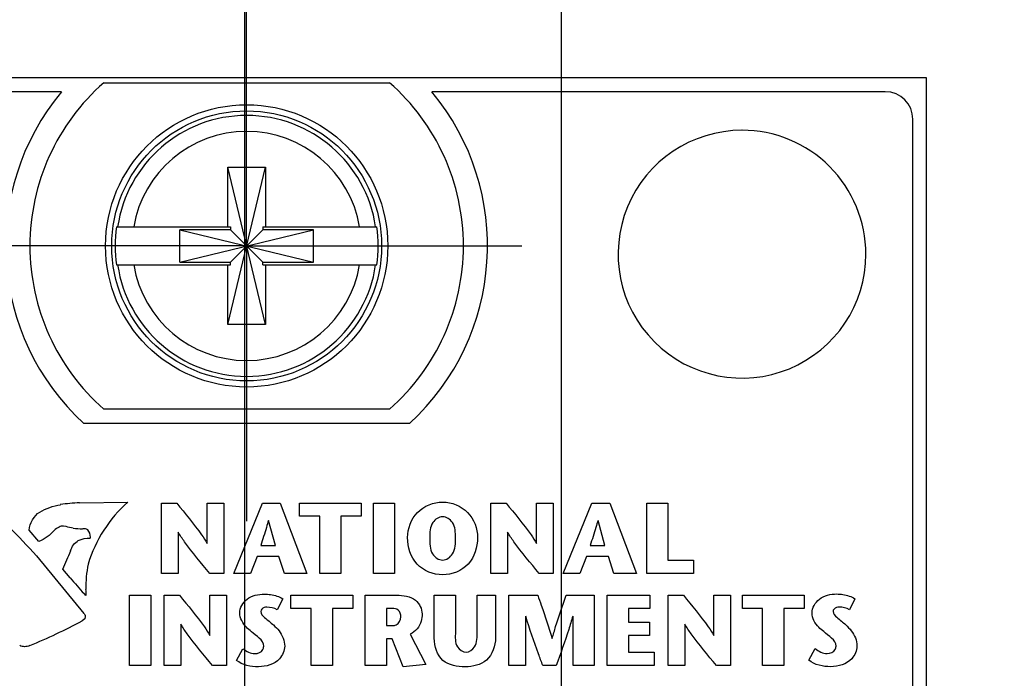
# Model space of a CAD drawing. Header units: inches. Extents: x 0.2 to 16.8, y 0.1 to 10.8.
# Tile 13 of 30: x 2.848 to 3.564, y 8.183 to 8.661. Entities that reach past the tile are written whole.
import ezdxf

# ---------------------------------------------------------------- set-up
doc = ezdxf.new("R2010")
doc.units = ezdxf.units.IN
doc.header["$LTSCALE"] = 0.935
doc.header["$MEASUREMENT"] = 0
doc.linetypes.add('CENTER', pattern=[0.6, 0.375, -0.075, 0.075, -0.075])
doc.layers.get('0').update_dxf_attribs({"linetype": 'CONTINUOUS'})
for name, color, linetype in [('02___PRT_ALL_AXES', 7, 'CONTINUOUS'), ('DEFAULT_1', 7, 'CENTER'), ('DIMENSIONS', 7, 'CONTINUOUS')]:
    doc.layers.add(name, color=color, linetype=linetype)
doc.styles.get("Standard").update_dxf_attribs({"font": 'txt', "width": 0.8})
doc.dimstyles.new('DIMSTYLE_1', dxfattribs={"dimtxt": 0.125, "dimasz": 0.18, "dimexe": 0.125, "dimexo": 0.0625, "dimgap": 0.0625, "dimtad": 0, "dimtih": 1, "dimtoh": 1, "dimzin": 4, "dimdsep": 46, "dimtxsty": 'STANDARD', "dimblk": '_FILLED', "dimblk1": '_FILLED', "dimblk2": '_FILLED', "dimcen": 0.09, "dimadec": 0, "dimazin": 0, "dimtp": 0.001, "dimtm": 0.001, "dimtfac": 1, "dimtofl": 0, "dimtmove": 0, "dimatfit": 3, "dimldrblk": '_FILLED', "dimfxl": 1, "dimtolj": 1, "dimtzin": 4, "dimarcsym": 0})

# ---------------------------------------------------------------- blocks, each defined once
blk = doc.blocks.new('_FILLED')
at = {"color": 0, "linetype": 'BYBLOCK'}
blk.add_solid([(0, 0), (-1, 0.1736), (-1, -0.1736)], dxfattribs=at)
blk = doc.blocks.new('*D11')
at = {"layer": 'DIMENSIONS', "color": 2, "linetype": 'CONTINUOUS'}
for p, q in [((2.80115, 8.49711), (1.06412, 8.49711)), ((1.18912, 8.49711), (1.18912, 7.91546)), ((1.18912, 7.08381), (1.18912, 7.66546)), ((2.89197, 7.08381), (1.06412, 7.08381))]:
    blk.add_line(p, q, dxfattribs=at)
at = {"layer": 'DIMENSIONS', "color": 2, "linetype": 'CONTINUOUS', "xscale": 0.18, "yscale": 0.18, "zscale": 0.18}
for p, rotation in [((1.18912, 8.49711), 90), ((1.18912, 7.08381), 270)]:
    blk.add_blockref('_FILLED', p, dxfattribs=dict(at, rotation=rotation))
at = {"layer": 'DIMENSIONS', "color": 2, "linetype": 'CONTINUOUS', "insert": (1.18912, 7.85296), "char_height": 0.125, "width": 1.125, "attachment_point": 2, "line_spacing_factor": 0.9}
blk.add_mtext('1.41{\\Ftxt.shx;\\W1.000000;\\H0.125000; }[35.9]', dxfattribs=at)
blk = doc.blocks.new('*D12')
at = {"layer": 'DIMENSIONS', "color": 2, "linetype": 'CONTINUOUS'}
for p, q in [((3.01195, 8.08824), (3.01195, 9.49411)), ((3.24187, 8.08824), (3.24187, 9.49411)), ((3.01195, 9.36911), (2.65195, 9.36911)), ((3.24187, 9.36911), (3.59164, 9.36911))]:
    blk.add_line(p, q, dxfattribs=at)
at = {"layer": 'DIMENSIONS', "color": 2, "linetype": 'CONTINUOUS', "xscale": 0.18, "yscale": 0.18, "zscale": 0.18}
blk.add_blockref('_FILLED', (3.01195, 9.36911), dxfattribs=at)
at = {"layer": 'DIMENSIONS', "color": 2, "linetype": 'CONTINUOUS', "xscale": 0.18, "yscale": 0.18, "zscale": 0.18, "rotation": 180}
blk.add_blockref('_FILLED', (3.24187, 9.36911), dxfattribs=at)
at = {"layer": 'DIMENSIONS', "color": 2, "linetype": 'CONTINUOUS', "insert": (3.65414, 9.43161), "char_height": 0.125, "width": 0.925, "attachment_point": 1, "line_spacing_factor": 0.9}
blk.add_mtext('.23{\\Ftxt.shx;\\W1.000000;\\H0.125000; }[5.8]', dxfattribs=at)

msp = doc.modelspace()

# ---------------------------------------------------------------- linework, layer by layer
at = {"color": 7, "linetype": 'CONTINUOUS'}
for p, q in [((3.50716, 8.61911), (2.71916, 8.61911)), ((2.90941, 8.61561), (3.11691, 8.61561)), ((3.50716, 3.4814), (3.50716, 8.61911)), ((2.87869, 8.60911), (2.74916, 8.60911)), ((3.47716, 8.60911), (3.14762, 8.60911)), ((3.49716, 4.51911), (3.49716, 8.58911)), ((2.99938, 8.44003), (3.02694, 8.5542)), ((2.99938, 8.51089), (2.99938, 8.5542)), ((3.02694, 8.44003), (2.99938, 8.5542)), ((2.99938, 8.5542), (3.02694, 8.5542)), ((3.02694, 8.5542), (3.02694, 8.51089)), ((2.91851, 8.51089), (3.00145, 8.51089)), ((2.96463, 8.4854), (2.96463, 8.50883)), ((2.96463, 8.4854), (3.06168, 8.50883)), ((3.00145, 8.50883), (2.96463, 8.50883)), ((2.96463, 8.50883), (3.06168, 8.4854)), ((3.00145, 8.51089), (3.00145, 8.50883)), ((3.00145, 8.4854), (3.02487, 8.50883)), ((3.02487, 8.4854), (3.00145, 8.50883)), ((3.02487, 8.51089), (3.02487, 8.50883)), ((3.02487, 8.51089), (3.10781, 8.51089)), ((3.06168, 8.50883), (3.02487, 8.50883)), ((3.06168, 8.4854), (3.06168, 8.50883)), ((2.96463, 8.4854), (3.00145, 8.4854)), ((3.00145, 8.48333), (3.00145, 8.4854)), ((3.02487, 8.48333), (3.02487, 8.4854)), ((3.02487, 8.4854), (3.06168, 8.4854)), ((2.91851, 8.48333), (3.00145, 8.48333)), ((2.99938, 8.44003), (2.99938, 8.48333)), ((3.02487, 8.48333), (3.10781, 8.48333)), ((3.02694, 8.48333), (3.02694, 8.44003)), ((3.02694, 8.44003), (2.99938, 8.44003)), ((3.11691, 8.37861), (2.90941, 8.37861)), ((3.13141, 8.36811), (2.8949, 8.36811))]:
    msp.add_line(p, q, dxfattribs=at)
at = {"color": 40, "linetype": 'CONTINUOUS'}
for p, q in [((2.8918, 8.31047), (2.9269, 8.31106)), ((2.9512, 8.25926), (2.9512, 8.3103)), ((2.9512, 8.3103), (2.96235, 8.3103)), ((2.98453, 8.28106), (2.98453, 8.3103)), ((2.98453, 8.3103), (2.99663, 8.3103)), ((2.99663, 8.3103), (2.99663, 8.25926)), ((3.00383, 8.25927), (3.02461, 8.31031)), ((3.02461, 8.31031), (3.03752, 8.31031)), ((3.03752, 8.31031), (3.05692, 8.25927)), ((3.05157, 8.30075), (3.05157, 8.3103)), ((3.05157, 8.3103), (3.09641, 8.3103)), ((3.09641, 8.3103), (3.09641, 8.30075)), ((3.10524, 8.25926), (3.10524, 8.3103)), ((3.10524, 8.3103), (3.12062, 8.3103)), ((3.12062, 8.3103), (3.12062, 8.25926)), ((3.19052, 8.25926), (3.19052, 8.3103)), ((3.19052, 8.3103), (3.20166, 8.3103)), ((3.22384, 8.28106), (3.22384, 8.3103)), ((3.22384, 8.3103), (3.23594, 8.3103)), ((3.23594, 8.3103), (3.23594, 8.25926)), ((3.2432, 8.25927), (3.26397, 8.31031)), ((3.26397, 8.31031), (3.27689, 8.31031)), ((3.27689, 8.31031), (3.29628, 8.25927)), ((3.30377, 8.25926), (3.30377, 8.3103)), ((3.30377, 8.3103), (3.31916, 8.3103)), ((3.31916, 8.3103), (3.31916, 8.26882)), ((3.0663, 8.30075), (3.05157, 8.30075)), ((3.0663, 8.25926), (3.0663, 8.30075)), ((3.08168, 8.30075), (3.08168, 8.25926)), ((3.09641, 8.30075), (3.08168, 8.30075)), ((2.8622, 8.28247), (2.85509, 8.29077)), ((2.88206, 8.29338), (2.88011, 8.29367)), ((3.0341, 8.27954), (3.02914, 8.29777)), ((3.27346, 8.27954), (3.26851, 8.29777)), ((2.9633, 8.28915), (2.9633, 8.25926)), ((3.20261, 8.28915), (3.20261, 8.25926)), ((3.02337, 8.27954), (3.0341, 8.27954)), ((3.26274, 8.27954), (3.27346, 8.27954)), ((2.86046, 8.27204), (2.89496, 8.23028)), ((3.02076, 8.27145), (3.01587, 8.25927)), ((3.03657, 8.27145), (3.02076, 8.27145)), ((3.04059, 8.25927), (3.03657, 8.27145)), ((3.26011, 8.27145), (3.25523, 8.25927)), ((3.27594, 8.27145), (3.26011, 8.27145)), ((3.27995, 8.25927), (3.27594, 8.27145)), ((2.885, 8.25617), (2.87956, 8.26243)), ((3.31916, 8.26882), (3.33783, 8.26882)), ((3.33783, 8.26882), (3.33783, 8.25926)), ((2.9633, 8.25926), (2.9512, 8.25926)), ((2.99663, 8.25926), (2.98635, 8.25926)), ((3.01587, 8.25927), (3.00383, 8.25927)), ((3.05692, 8.25927), (3.04059, 8.25927)), ((3.08168, 8.25926), (3.0663, 8.25926)), ((3.12062, 8.25926), (3.10524, 8.25926)), ((3.20261, 8.25926), (3.19052, 8.25926)), ((3.23594, 8.25926), (3.22566, 8.25926)), ((3.25523, 8.25927), (3.2432, 8.25927)), ((3.29628, 8.25927), (3.27995, 8.25927)), ((3.33783, 8.25926), (3.30377, 8.25926)), ((2.89641, 8.24317), (2.89505, 8.24458)), ((2.92816, 8.19242), (2.92816, 8.24346)), ((2.92816, 8.24346), (2.94354, 8.24346)), ((2.94354, 8.24346), (2.94354, 8.19242)), ((2.95318, 8.19242), (2.95318, 8.24346)), ((2.95318, 8.24346), (2.96433, 8.24346)), ((2.98651, 8.21422), (2.98651, 8.24346)), ((2.98651, 8.24346), (2.99861, 8.24346)), ((2.99861, 8.24346), (2.99861, 8.19242)), ((3.03932, 8.24085), (3.03539, 8.23282)), ((3.04537, 8.23391), (3.04537, 8.24346)), ((3.04537, 8.24346), (3.09021, 8.24346)), ((3.09021, 8.24346), (3.09021, 8.23391)), ((3.09937, 8.19242), (3.09937, 8.24346)), ((3.09937, 8.24346), (3.12212, 8.24346)), ((3.14942, 8.21218), (3.14942, 8.24338)), ((3.14942, 8.24338), (3.1648, 8.24338)), ((3.1648, 8.24338), (3.1648, 8.2167)), ((3.1807, 8.21691), (3.1807, 8.24338)), ((3.1807, 8.24338), (3.19396, 8.24338)), ((3.19396, 8.24338), (3.19396, 8.21254)), ((3.20374, 8.19242), (3.20374, 8.24346)), ((3.20374, 8.24346), (3.22459, 8.24346)), ((3.24523, 8.24346), (3.26564, 8.24346)), ((3.26564, 8.24346), (3.26564, 8.19242)), ((3.27518, 8.19242), (3.27518, 8.24346)), ((3.27518, 8.24346), (3.30617, 8.24346)), ((3.30617, 8.24346), (3.30617, 8.23391)), ((3.3193, 8.19242), (3.3193, 8.24346)), ((3.3193, 8.24346), (3.33046, 8.24346)), ((3.35262, 8.21422), (3.35262, 8.24346)), ((3.35262, 8.24346), (3.36474, 8.24346)), ((3.36474, 8.24346), (3.36474, 8.19242)), ((3.3733, 8.23391), (3.3733, 8.24346)), ((3.3733, 8.24346), (3.41814, 8.24346)), ((3.41814, 8.24346), (3.41814, 8.23391)), ((3.45511, 8.24091), (3.45118, 8.23288)), ((3.0601, 8.23391), (3.04537, 8.23391)), ((3.0601, 8.19242), (3.0601, 8.23391)), ((3.07548, 8.23391), (3.07548, 8.19242)), ((3.09021, 8.23391), (3.07548, 8.23391)), ((3.11475, 8.23391), (3.11475, 8.22137)), ((3.11883, 8.23391), (3.11475, 8.23391)), ((3.29057, 8.23391), (3.29057, 8.22385)), ((3.30617, 8.23391), (3.29057, 8.23391)), ((3.38803, 8.23391), (3.3733, 8.23391)), ((3.38803, 8.19242), (3.38803, 8.23391)), ((3.40341, 8.23391), (3.40341, 8.19242)), ((3.41814, 8.23391), (3.40341, 8.23391)), ((2.89569, 8.22637), (2.89371, 8.22488)), ((2.895, 8.23028), (2.89584, 8.22879)), ((2.89577, 8.22803), (2.89563, 8.22639)), ((2.89574, 8.22885), (2.89577, 8.22803)), ((3.21584, 8.22814), (3.21584, 8.19242)), ((3.25026, 8.19242), (3.25026, 8.22814)), ((2.96528, 8.22231), (2.96528, 8.19242)), ((3.11475, 8.22137), (3.11912, 8.22137)), ((3.29057, 8.22385), (3.30581, 8.22385)), ((3.30581, 8.22385), (3.30581, 8.2143)), ((3.33141, 8.22231), (3.33141, 8.19242)), ((3.13203, 8.2151), (3.14333, 8.19322)), ((3.29057, 8.2143), (3.29057, 8.20198)), ((3.30581, 8.2143), (3.29057, 8.2143)), ((3.11475, 8.21174), (3.11475, 8.19242)), ((3.11877, 8.21174), (3.11475, 8.21174)), ((3.12685, 8.19154), (3.11877, 8.21174)), ((3.00571, 8.19615), (3.01038, 8.20461)), ((3.29057, 8.20198), (3.3093, 8.20198)), ((3.3093, 8.20198), (3.3093, 8.19242)), ((3.4215, 8.19621), (3.42617, 8.20467)), ((2.94354, 8.19242), (2.92816, 8.19242)), ((2.96528, 8.19242), (2.95318, 8.19242)), ((2.99861, 8.19242), (2.98833, 8.19242)), ((3.07548, 8.19242), (3.0601, 8.19242)), ((3.11475, 8.19242), (3.09937, 8.19242)), ((3.14333, 8.19322), (3.12685, 8.19154)), ((3.21584, 8.19242), (3.20374, 8.19242)), ((3.23801, 8.19242), (3.2283, 8.19242)), ((3.26564, 8.19242), (3.25026, 8.19242)), ((3.3093, 8.19242), (3.27518, 8.19242)), ((3.33141, 8.19242), (3.3193, 8.19242)), ((3.36474, 8.19242), (3.35444, 8.19242)), ((3.40341, 8.19242), (3.38803, 8.19242))]:
    msp.add_line(p, q, dxfattribs=at)
at = {"color": 7, "linetype": 'CONTINUOUS'}
for radius in [0.1025, 0.09803]:
    msp.add_circle((3.01316, 8.49711), radius, dxfattribs=at)
for centre, radius, start, end in [((3.01316, 8.49711), 0.1575, 131.20295, 228.79705), ((3.01316, 8.49711), 0.1575, 311.20295, 48.79705), ((3.01316, 8.49711), 0.175, 140.20818, 227.4886), ((3.01316, 8.49711), 0.175, 312.5114, 39.79182), ((3.47716, 8.58911), 0.02, 0, 90), ((3.01316, 8.49711), 0.09473, 8.36374, 171.63626), ((3.01316, 8.49711), 0.0832, 9.53359, 170.46641), ((3.01316, 8.49711), 0.09565, 171.71661, 188.28339), ((3.01316, 8.49711), 0.09565, 351.71661, 8.28339), ((3.01316, 8.49711), 0.09473, 188.36374, 351.63626), ((3.01316, 8.49711), 0.0832, 189.53359, 350.46641)]:
    msp.add_arc(centre, radius, start, end, dxfattribs=at)
at = {"color": 40, "linetype": 'CONTINUOUS'}
for centre, radius, start, end in [((3.37302, 8.49109), 0.08999, 89.99337, 0.00326), ((3.37301, 8.49111), 0.08999, 359.99048, 89.99271), ((2.89694, 8.1857), 0.12498, 92.3876, 98.82016), ((0.71577, 6.25634), 2.94331, 43.22381, 43.79065), ((2.89493, 8.36738), 0.0757, 264.08683, 269.14809), ((2.89392, 8.28558), 0.00579, 353.23679, 359.96147), ((2.75702, 8.32311), 0.13674, 333.65928, 339.75676), ((2.99509, 8.24763), 0.09889, 169.24825, 179.97879), ((3.05903, 8.39758), 0.22427, 219.11603, 223.01441), ((2.99546, 8.24781), 0.09927, 180.07832, 182.67813), ((2.71033, 8.56644), 0.3877, 291.99811, 298.23055)]:
    msp.add_arc(centre, radius, start, end, dxfattribs=at)
for points in [[(2.86289, 8.3037), (2.86733, 8.3066), (2.87259, 8.30848), (2.87785, 8.30906)], [(2.9269, 8.31106), (2.91348, 8.29935), (2.90309, 8.28318), (2.898, 8.2661)], [(2.85509, 8.29077), (2.85562, 8.2958), (2.85865, 8.30095), (2.8628, 8.30386)], [(2.87699, 8.29287), (2.87565, 8.2923), (2.87439, 8.29151), (2.87331, 8.29054)], [(2.88011, 8.29367), (2.87903, 8.29367), (2.87792, 8.2934), (2.87697, 8.2929)], [(2.8871, 8.29212), (2.88539, 8.29233), (2.8837, 8.29275), (2.88208, 8.29334)], [(2.89774, 8.29103), (2.89663, 8.29152), (2.8954, 8.29177), (2.8942, 8.29177)], [(2.8997, 8.28557), (2.8997, 8.28749), (2.89895, 8.2895), (2.89771, 8.29096)], [(2.87332, 8.29051), (2.87028, 8.28708), (2.86641, 8.28424), (2.86221, 8.28238)], [(2.89082, 8.28329), (2.89356, 8.28439), (2.89655, 8.28497), (2.8995, 8.28497)], [(2.88525, 8.27578), (2.88614, 8.27876), (2.88824, 8.28156), (2.89086, 8.28325)], [(3.03539, 8.23282), (3.03318, 8.23416), (3.03046, 8.23472), (3.02788, 8.23472)], [(3.45118, 8.23288), (3.44897, 8.23422), (3.44625, 8.23478), (3.44366, 8.23478)], [(3.02554, 8.20636), (3.02554, 8.21098), (3.02006, 8.21389), (3.01658, 8.21693)], [(3.44133, 8.20642), (3.44133, 8.21104), (3.43584, 8.21395), (3.43236, 8.21699)], [(2.85187, 8.20603), (2.85063, 8.20603), (2.84937, 8.20634), (2.84827, 8.2069)], [(2.85558, 8.20696), (2.85446, 8.20636), (2.85314, 8.20603), (2.85187, 8.20603)], [(3.01038, 8.20461), (3.01288, 8.20269), (3.01598, 8.20103), (3.01913, 8.20103)], [(3.42617, 8.20467), (3.42866, 8.20275), (3.43177, 8.2011), (3.43491, 8.2011)], [(3.02176, 8.19148), (3.01619, 8.19148), (3.01006, 8.19266), (3.00571, 8.19615)], [(3.43755, 8.19154), (3.43198, 8.19154), (3.42584, 8.19272), (3.4215, 8.19621)]]:
    msp.add_open_spline(points, degree=3, dxfattribs=at)
for points, knots in [([(2.96235, 8.3103), (2.96852, 8.30274), (2.97637, 8.29338), (2.98324, 8.28323), (2.98438, 8.28106)], [0, 0, 0, 0, 0.799025, 1, 1, 1, 1]), ([(3.13013, 8.28526), (3.13013, 8.2918), (3.13513, 8.30564), (3.14895, 8.31107), (3.15551, 8.31107)], [0, 0, 0, 0, 0.499246, 1, 1, 1, 1]), ([(3.15551, 8.31107), (3.16207, 8.31107), (3.17588, 8.30564), (3.18089, 8.2918), (3.18089, 8.28526)], [0, 0, 0, 0, 0.500664, 1, 1, 1, 1]), ([(3.20166, 8.3103), (3.20783, 8.30273), (3.21568, 8.29338), (3.22255, 8.28323), (3.22369, 8.28106)], [0, 0, 0, 0, 0.799003, 1, 1, 1, 1]), ([(3.15551, 8.30043), (3.15275, 8.30043), (3.14624, 8.29607), (3.14618, 8.28899), (3.14618, 8.28526)], [0, 0, 0, 0, 0.424901, 1, 1, 1, 1]), ([(3.16484, 8.28526), (3.16484, 8.28899), (3.16477, 8.29607), (3.15826, 8.30043), (3.15551, 8.30043)], [0, 0, 0, 0, 0.575284, 1, 1, 1, 1]), ([(3.02899, 8.29777), (3.02853, 8.29607), (3.0268, 8.28995), (3.02475, 8.28393), (3.02337, 8.27954)], [0, 0, 0, 0, 0.276446, 1, 1, 1, 1]), ([(3.26836, 8.29777), (3.2679, 8.29607), (3.26617, 8.28995), (3.26412, 8.28393), (3.26274, 8.27954)], [0, 0, 0, 0, 0.276446, 1, 1, 1, 1]), ([(2.98635, 8.25926), (2.98011, 8.26681), (2.97193, 8.27636), (2.96484, 8.28676), (2.96345, 8.28915)], [0, 0, 0, 0, 0.779602, 1, 1, 1, 1]), ([(3.15551, 8.25828), (3.1488, 8.25828), (3.1343, 8.26386), (3.13013, 8.27847), (3.13013, 8.28526)], [0, 0, 0, 0, 0.496994, 1, 1, 1, 1]), ([(3.14618, 8.28526), (3.14618, 8.28127), (3.14596, 8.27389), (3.15266, 8.26893), (3.15551, 8.26893)], [0, 0, 0, 0, 0.583098, 1, 1, 1, 1]), ([(3.18089, 8.28526), (3.18089, 8.27847), (3.17671, 8.26386), (3.16222, 8.25828), (3.15551, 8.25828)], [0, 0, 0, 0, 0.503092, 1, 1, 1, 1]), ([(3.15551, 8.26893), (3.15836, 8.26893), (3.16506, 8.27389), (3.16484, 8.28127), (3.16484, 8.28526)], [0, 0, 0, 0, 0.416874, 1, 1, 1, 1]), ([(3.22566, 8.25926), (3.21942, 8.26681), (3.21125, 8.27636), (3.20415, 8.28676), (3.20276, 8.28915)], [0, 0, 0, 0, 0.779606, 1, 1, 1, 1]), ([(2.96433, 8.24346), (2.9705, 8.23589), (2.97835, 8.22654), (2.98522, 8.21639), (2.98636, 8.21422)], [0, 0, 0, 0, 0.798996, 1, 1, 1, 1]), ([(3.00812, 8.23057), (3.00812, 8.23432), (3.01303, 8.24244), (3.02162, 8.24427), (3.02599, 8.24427)], [0, 0, 0, 0, 0.461927, 1, 1, 1, 1]), ([(3.02599, 8.24427), (3.02752, 8.24427), (3.03212, 8.24385), (3.0367, 8.24248), (3.03932, 8.24085)], [0, 0, 0, 0, 0.331009, 1, 1, 1, 1]), ([(3.12212, 8.24346), (3.12687, 8.24346), (3.13631, 8.24242), (3.14063, 8.2335), (3.14063, 8.22983)], [0, 0, 0, 0, 0.563639, 1, 1, 1, 1]), ([(3.22459, 8.24346), (3.22546, 8.24101), (3.2292, 8.23062), (3.23269, 8.22014), (3.23502, 8.21203)], [0, 0, 0, 0, 0.235629, 1, 1, 1, 1]), ([(3.23517, 8.21203), (3.23595, 8.2149), (3.23901, 8.22547), (3.24263, 8.23587), (3.24523, 8.24346)], [0, 0, 0, 0, 0.270772, 1, 1, 1, 1]), ([(3.33046, 8.24346), (3.33662, 8.23589), (3.34447, 8.22654), (3.35134, 8.21639), (3.35248, 8.21422)], [0, 0, 0, 0, 0.79907, 1, 1, 1, 1]), ([(3.4239, 8.23063), (3.4239, 8.23438), (3.42881, 8.2425), (3.4374, 8.24433), (3.44176, 8.24433)], [0, 0, 0, 0, 0.462153, 1, 1, 1, 1]), ([(3.44176, 8.24433), (3.4433, 8.24433), (3.4479, 8.24391), (3.45249, 8.24255), (3.45511, 8.24091)], [0, 0, 0, 0, 0.331233, 1, 1, 1, 1]), ([(3.02788, 8.23472), (3.02722, 8.23472), (3.0253, 8.23463), (3.02336, 8.23287), (3.02336, 8.23159)], [0, 0, 0, 0, 0.339834, 1, 1, 1, 1]), ([(3.12525, 8.22764), (3.12525, 8.22944), (3.12413, 8.23331), (3.12037, 8.23391), (3.11883, 8.23391)], [0, 0, 0, 0, 0.53929, 1, 1, 1, 1]), ([(3.44366, 8.23478), (3.443, 8.23478), (3.44109, 8.2347), (3.43915, 8.23293), (3.43915, 8.23165)], [0, 0, 0, 0, 0.339834, 1, 1, 1, 1]), ([(3.01658, 8.21693), (3.01538, 8.21798), (3.0112, 8.22137), (3.00812, 8.22673), (3.00812, 8.23057)], [0, 0, 0, 0, 0.294428, 1, 1, 1, 1]), ([(3.02336, 8.23159), (3.02336, 8.2299), (3.02716, 8.22628), (3.03054, 8.22375), (3.03262, 8.22182)], [0, 0, 0, 0, 0.372149, 1, 1, 1, 1]), ([(3.11912, 8.22137), (3.12003, 8.22137), (3.12323, 8.22195), (3.12525, 8.22542), (3.12525, 8.22764)], [0, 0, 0, 0, 0.292906, 1, 1, 1, 1]), ([(3.14063, 8.22983), (3.14063, 8.22806), (3.14008, 8.22214), (3.13572, 8.21691), (3.13203, 8.2151)], [0, 0, 0, 0, 0.30079, 1, 1, 1, 1]), ([(3.2283, 8.19242), (3.22726, 8.19522), (3.22287, 8.20703), (3.21876, 8.21894), (3.21599, 8.22814)], [0, 0, 0, 0, 0.237341, 1, 1, 1, 1]), ([(3.25011, 8.22814), (3.24916, 8.22492), (3.24545, 8.2129), (3.24117, 8.20107), (3.23801, 8.19242)], [0, 0, 0, 0, 0.267474, 1, 1, 1, 1]), ([(3.43236, 8.21699), (3.43116, 8.21805), (3.42698, 8.22142), (3.4239, 8.22679), (3.4239, 8.23063)], [0, 0, 0, 0, 0.294681, 1, 1, 1, 1]), ([(3.43915, 8.23165), (3.43915, 8.22997), (3.44295, 8.22634), (3.44632, 8.22381), (3.44841, 8.22188)], [0, 0, 0, 0, 0.372149, 1, 1, 1, 1]), ([(2.98833, 8.19242), (2.98208, 8.19997), (2.9739, 8.20952), (2.96681, 8.21992), (2.96543, 8.22231)], [0, 0, 0, 0, 0.779719, 1, 1, 1, 1]), ([(3.03262, 8.22182), (3.03405, 8.22049), (3.03829, 8.21643), (3.04079, 8.21045), (3.04079, 8.2065)], [0, 0, 0, 0, 0.330799, 1, 1, 1, 1]), ([(3.35444, 8.19242), (3.34821, 8.19997), (3.34003, 8.20952), (3.33293, 8.21992), (3.33155, 8.22231)], [0, 0, 0, 0, 0.779609, 1, 1, 1, 1]), ([(3.44841, 8.22188), (3.44983, 8.22055), (3.45407, 8.21649), (3.45657, 8.21051), (3.45657, 8.20657)], [0, 0, 0, 0, 0.330825, 1, 1, 1, 1]), ([(3.17195, 8.19147), (3.16634, 8.19147), (3.15345, 8.19348), (3.14942, 8.20642), (3.14942, 8.21218)], [0, 0, 0, 0, 0.493086, 1, 1, 1, 1]), ([(3.1648, 8.2167), (3.1648, 8.21308), (3.16398, 8.20632), (3.17019, 8.20212), (3.17267, 8.20212)], [0, 0, 0, 0, 0.593157, 1, 1, 1, 1]), ([(3.19396, 8.21254), (3.19396, 8.20669), (3.18973, 8.19414), (3.17732, 8.19147), (3.17195, 8.19147)], [0, 0, 0, 0, 0.521285, 1, 1, 1, 1]), ([(3.17267, 8.20212), (3.17501, 8.20212), (3.18081, 8.20661), (3.1807, 8.21317), (3.1807, 8.21691)], [0, 0, 0, 0, 0.384761, 1, 1, 1, 1]), ([(3.01913, 8.20103), (3.0213, 8.20103), (3.02493, 8.20239), (3.02554, 8.20552), (3.02554, 8.20636)], [0, 0, 0, 0, 0.723041, 1, 1, 1, 1]), ([(3.04079, 8.2065), (3.04079, 8.20319), (3.03691, 8.19424), (3.0272, 8.19148), (3.02176, 8.19148)], [0, 0, 0, 0, 0.378649, 1, 1, 1, 1]), ([(3.43491, 8.2011), (3.43709, 8.2011), (3.44072, 8.20245), (3.44133, 8.20558), (3.44133, 8.20642)], [0, 0, 0, 0, 0.723046, 1, 1, 1, 1]), ([(3.45657, 8.20657), (3.45657, 8.20325), (3.4527, 8.1943), (3.44299, 8.19154), (3.43755, 8.19154)], [0, 0, 0, 0, 0.378649, 1, 1, 1, 1])]:
    msp.add_open_spline(points, degree=3, knots=knots, dxfattribs=at)
at = {"layer": '02___PRT_ALL_AXES', "color": 7, "linetype": 'CENTER'}
for q in [(3.01316, 8.69711), (2.81316, 8.49711), (3.01316, 8.29711), (3.21316, 8.49711)]:
    msp.add_line((3.01316, 8.49711), q, dxfattribs=at)
at = {"layer": 'DEFAULT_1', "color": 7, "linetype": 'CENTER'}
for q in [(3.01316, 8.64662), (2.86365, 8.49711), (3.01316, 8.34761), (3.16267, 8.49711)]:
    msp.add_line((3.01316, 8.49711), q, dxfattribs=at)

# ---------------------------------------------------------------- dimensions: what is measured, and where the dimension line sits
at = {"layer": 'DIMENSIONS', "color": 2, "linetype": 'CONTINUOUS'}
dim = msp.add_linear_dim(base=(3.24187, 9.36911), p1=(3.01195, 8.02574), p2=(3.24187, 8.02574), dimstyle='DIMSTYLE_1', dxfattribs=at)
dim.commit()
dim.dimension.update_dxf_attribs({"geometry": '*D12', "text_midpoint": (4.11664, 9.36911), "dimtype": 160})
dim = msp.add_linear_dim(base=(1.18912, 7.08381), p1=(2.86365, 8.49711), p2=(2.95447, 7.08381), angle=270, dimstyle='DIMSTYLE_1', dxfattribs=at)
dim.commit()
dim.dimension.update_dxf_attribs({"geometry": '*D11', "text_midpoint": (1.18912, 7.79046), "dimtype": 160})

doc.saveas('drawing.dxf')
